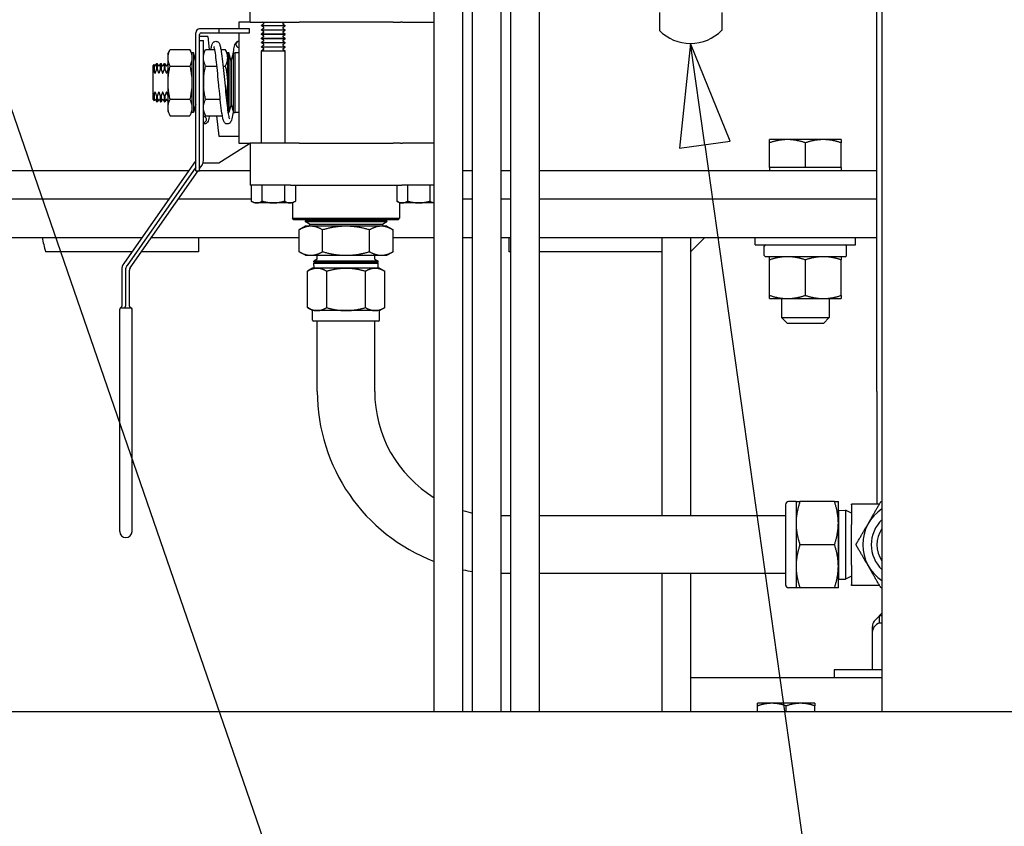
# Paper-space layout 'SHEET_3' of a CAD drawing. Header units: inches. Extents: x 3 to 360, y 8 to 227.
# Tile 28 of 117: x 46 to 59, y 153 to 164. Entities that reach past the tile are written whole.
import ezdxf

# ---------------------------------------------------------------- set-up
doc = ezdxf.new("R2010")
doc.units = ezdxf.units.IN
doc.header["$LTSCALE"] = 10.666667
doc.header["$MEASUREMENT"] = 0
doc.layers.get('0').update_dxf_attribs({"lineweight": 25})
doc.layers.add('DIMEN', color=7, linetype='Continuous', lineweight=25)
doc.styles.add('Current-ANSI', font='arial.ttf')

# ---------------------------------------------------------------- blocks, each defined once
blk = doc.blocks.new('Balloon143')
at = {"layer": 'DIMEN', "linetype": 'Continuous', "lineweight": 25}
for p, q in [((4.2871, 15.4132), (4.2463, 15.5313)), ((4.3166, 15.4234), (4.2463, 15.5313)), ((4.2463, 15.5313), (4.2575, 15.403)), ((4.2575, 15.403), (4.3166, 15.4234)), ((4.2871, 15.4132), (4.6959, 14.2291))]:
    blk.add_line(p, q, dxfattribs=at)
at = {"layer": 'DIMEN', "linetype": 'Continuous', "lineweight": 25, "flags": 128}
blk.add_lwpolyline([(4.3166, 15.4234), (4.2463, 15.5313), (4.2575, 15.403), (4.3166, 15.4234)], dxfattribs=at)
at = {"layer": 'DIMEN'}
blk.add_circle((4.757, 14.0521), 0.1875, dxfattribs=at)
blk.add_solid([(4.3166, 15.4234), (4.2463, 15.5313), (4.2575, 15.403), (4.3166, 15.4234)], dxfattribs=at)
at = {"layer": 'DIMEN', "insert": (4.757, 14.0532), "char_height": 0.125, "attachment_point": 5, "style": 'Current-ANSI'}
blk.add_mtext('8', dxfattribs=at)
blk = doc.blocks.new('Balloon145')
at = {"layer": 'DIMEN', "linetype": 'Continuous', "lineweight": 25}
for p, q in [((5.4511, 15.473), (5.3504, 15.547)), ((5.4696, 15.4982), (5.3504, 15.547)), ((5.3504, 15.547), (5.4326, 15.4478)), ((5.4326, 15.4478), (5.4696, 15.4982)), ((5.4511, 15.473), (5.6903, 15.2973))]:
    blk.add_line(p, q, dxfattribs=at)
at = {"layer": 'DIMEN', "linetype": 'Continuous', "lineweight": 25, "flags": 128}
blk.add_lwpolyline([(5.4696, 15.4982), (5.3504, 15.547), (5.4326, 15.4478), (5.4696, 15.4982)], dxfattribs=at)
at = {"layer": 'DIMEN'}
blk.add_circle((5.8409, 15.1867), 0.1875, dxfattribs=at)
blk.add_solid([(5.4696, 15.4982), (5.3504, 15.547), (5.4326, 15.4478), (5.4696, 15.4982)], dxfattribs=at)
at = {"layer": 'DIMEN', "insert": (5.8409, 15.1877), "char_height": 0.125, "attachment_point": 5, "style": 'Current-ANSI'}
blk.add_mtext('52', dxfattribs=at)
blk = doc.blocks.new('Balloon157')
at = {"layer": 'DIMEN', "linetype": 'Continuous', "lineweight": 25}
for p, q in [((5.1746, 15.3324), (5.1611, 15.2043)), ((5.192, 15.2087), (5.1746, 15.3324)), ((5.223, 15.213), (5.1746, 15.3324)), ((5.1611, 15.2043), (5.223, 15.213)), ((5.192, 15.2087), (5.3214, 14.291))]:
    blk.add_line(p, q, dxfattribs=at)
at = {"layer": 'DIMEN', "linetype": 'Continuous', "lineweight": 25, "flags": 128}
blk.add_lwpolyline([(5.223, 15.213), (5.1746, 15.3324), (5.1611, 15.2043), (5.223, 15.213)], dxfattribs=at)
at = {"layer": 'DIMEN'}
blk.add_circle((5.3475, 14.1058), 0.1875, dxfattribs=at)
blk.add_solid([(5.223, 15.213), (5.1746, 15.3324), (5.1611, 15.2043), (5.223, 15.213)], dxfattribs=at)
at = {"layer": 'DIMEN', "insert": (5.3475, 14.1069), "char_height": 0.125, "attachment_point": 5, "style": 'Current-ANSI'}
blk.add_mtext('35', dxfattribs=at)

psp = doc.layouts.new('SHEET_3')

# ---------------------------------------------------------------- linework, layer by layer
for p, q in [((51.848, 154.827), (51.848, 172.39)), ((52.223, 154.827), (52.223, 172.154)), ((52.348, 154.827), (52.348, 172.154)), ((52.723, 154.827), (52.723, 166.39)), ((52.848, 154.827), (52.848, 166.39)), ((53.223, 154.827), (53.223, 166.39)), ((57.695, 166.39), (57.695, 154.827)), ((57.631, 159.004), (57.631, 166.14)), ((49.445, 163.827), (49.445, 164.006)), ((54.789, 163.952), (54.789, 163.718)), ((55.602, 163.952), (55.602, 163.718)), ((49.032, 163.737), (48.782, 163.737)), ((49.432, 163.737), (49.032, 163.737)), ((49.032, 163.737), (49.032, 163.687)), ((49.295, 163.827), (49.295, 163.737)), ((49.445, 163.827), (49.295, 163.827)), ((49.432, 163.687), (49.432, 163.737)), ((49.445, 163.827), (49.969, 163.827)), ((49.619, 163.801), (49.589, 163.783)), ((49.589, 163.783), (49.902, 163.783)), ((49.589, 163.776), (49.589, 163.783)), ((49.902, 163.776), (49.589, 163.776)), ((49.619, 163.759), (49.589, 163.776)), ((49.619, 163.745), (49.589, 163.728)), ((49.619, 163.815), (49.599, 163.827)), ((49.872, 163.815), (49.892, 163.827)), ((49.872, 163.801), (49.902, 163.783)), ((49.872, 163.759), (49.902, 163.776)), ((49.872, 163.745), (49.902, 163.728)), ((49.902, 163.776), (49.902, 163.783)), ((49.969, 163.827), (50.081, 163.827)), ((51.31, 163.827), (50.081, 163.827)), ((51.31, 163.827), (51.405, 163.827)), ((51.433, 163.827), (51.405, 163.827)), ((51.433, 163.827), (51.848, 163.827)), ((51.433, 163.827), (51.848, 163.827)), ((48.732, 161.887), (48.732, 163.687)), ((48.782, 161.887), (48.782, 163.667)), ((48.802, 163.637), (48.782, 163.637)), ((48.802, 163.687), (49.032, 163.687)), ((48.888, 163.637), (48.802, 163.637)), ((48.888, 163.637), (48.907, 163.47)), ((49.032, 163.687), (49.432, 163.687)), ((49.295, 163.687), (49.295, 162.247)), ((49.589, 163.728), (49.902, 163.728)), ((49.589, 163.721), (49.589, 163.728)), ((49.902, 163.721), (49.589, 163.721)), ((49.619, 163.704), (49.589, 163.721)), ((49.619, 163.69), (49.589, 163.672)), ((49.589, 163.672), (49.902, 163.672)), ((49.589, 163.665), (49.589, 163.672)), ((49.902, 163.665), (49.589, 163.665)), ((49.619, 163.648), (49.589, 163.665)), ((49.619, 163.634), (49.589, 163.617)), ((49.589, 163.617), (49.902, 163.617)), ((49.589, 163.61), (49.589, 163.617)), ((49.902, 163.61), (49.589, 163.61)), ((49.619, 163.592), (49.589, 163.61)), ((49.872, 163.704), (49.902, 163.721)), ((49.872, 163.69), (49.902, 163.672)), ((49.872, 163.648), (49.902, 163.665)), ((49.872, 163.634), (49.902, 163.617)), ((49.872, 163.592), (49.902, 163.61)), ((49.902, 163.721), (49.902, 163.728)), ((49.902, 163.665), (49.902, 163.672)), ((49.902, 163.61), (49.902, 163.617)), ((48.782, 163.587), (48.802, 163.587)), ((48.802, 163.587), (48.812, 163.587)), ((48.812, 163.587), (48.832, 163.587)), ((48.832, 163.098), (48.832, 163.587)), ((49.619, 163.579), (49.589, 163.561)), ((49.589, 163.561), (49.902, 163.561)), ((49.589, 163.554), (49.589, 163.561)), ((49.902, 163.554), (49.589, 163.554)), ((49.619, 163.537), (49.589, 163.554)), ((49.619, 163.523), (49.589, 163.506)), ((49.589, 163.506), (49.902, 163.506)), ((49.589, 163.499), (49.589, 163.506)), ((49.902, 163.499), (49.589, 163.499)), ((49.619, 163.481), (49.589, 163.499)), ((49.872, 163.579), (49.902, 163.561)), ((49.872, 163.537), (49.902, 163.554)), ((49.872, 163.523), (49.902, 163.506)), ((49.872, 163.481), (49.902, 163.499)), ((49.902, 163.554), (49.902, 163.561)), ((49.902, 163.499), (49.902, 163.506)), ((48.369, 163.412), (48.397, 163.47)), ((48.369, 163.412), (48.369, 162.662)), ((48.397, 163.47), (48.655, 163.47)), ((48.682, 163.412), (48.655, 163.47)), ((48.682, 163.427), (48.682, 162.647)), ((48.702, 163.427), (48.682, 163.427)), ((48.702, 163.427), (48.702, 162.647)), ((48.732, 163.317), (48.702, 163.427)), ((48.832, 163.412), (48.86, 163.47)), ((48.86, 163.47), (48.98, 163.47)), ((49.061, 163.47), (49.118, 163.47)), ((49.145, 163.412), (49.118, 163.47)), ((49.145, 163.427), (49.145, 162.703)), ((49.165, 163.427), (49.145, 163.427)), ((49.165, 163.427), (49.165, 162.647)), ((49.195, 163.317), (49.165, 163.427)), ((49.195, 163.317), (49.225, 163.427)), ((49.225, 162.647), (49.225, 163.427)), ((49.225, 163.427), (49.245, 163.427)), ((49.245, 162.647), (49.245, 163.427)), ((49.245, 162.647), (49.245, 163.427)), ((49.295, 163.427), (49.245, 163.427)), ((49.619, 163.467), (49.589, 163.45)), ((49.589, 163.45), (49.902, 163.45)), ((49.589, 162.247), (49.589, 163.45)), ((49.872, 163.467), (49.902, 163.45)), ((49.902, 162.247), (49.902, 163.45)), ((48.175, 163.256), (48.187, 163.272)), ((48.175, 163.162), (48.175, 163.256)), ((48.187, 163.272), (48.187, 163.189)), ((48.194, 163.26), (48.187, 163.272)), ((48.207, 163.26), (48.222, 163.287)), ((48.222, 163.21), (48.222, 163.287)), ((48.222, 163.287), (48.229, 163.287)), ((48.229, 163.287), (48.229, 163.21)), ((48.244, 163.26), (48.229, 163.287)), ((48.257, 163.26), (48.272, 163.287)), ((48.272, 163.21), (48.272, 163.287)), ((48.272, 163.287), (48.279, 163.287)), ((48.279, 163.287), (48.279, 163.21)), ((48.294, 163.26), (48.279, 163.287)), ((48.307, 163.26), (48.322, 163.287)), ((48.322, 163.21), (48.322, 163.287)), ((48.322, 163.287), (48.329, 163.287)), ((48.329, 163.287), (48.329, 163.21)), ((48.344, 163.26), (48.329, 163.287)), ((48.357, 163.26), (48.369, 163.282)), ((48.397, 163.253), (48.655, 163.253)), ((48.86, 163.253), (49.009, 163.253)), ((49.089, 163.253), (49.118, 163.253)), ((49.195, 163.317), (49.195, 162.757)), ((49.195, 162.757), (49.195, 163.317)), ((48.175, 162.911), (48.175, 163.162)), ((48.222, 163.21), (48.229, 163.21)), ((48.272, 163.21), (48.279, 163.21)), ((48.322, 163.21), (48.329, 163.21)), ((48.832, 163.098), (48.832, 162.976)), ((48.832, 162.018), (48.832, 162.976)), ((48.175, 162.817), (48.175, 162.911)), ((48.187, 162.885), (48.187, 162.801)), ((48.229, 162.863), (48.222, 162.863)), ((48.222, 162.787), (48.222, 162.863)), ((48.229, 162.863), (48.229, 162.787)), ((48.279, 162.863), (48.272, 162.863)), ((48.272, 162.787), (48.272, 162.863)), ((48.279, 162.863), (48.279, 162.787)), ((48.329, 162.863), (48.322, 162.863)), ((48.322, 162.787), (48.322, 162.863)), ((48.329, 162.863), (48.329, 162.787)), ((48.175, 162.817), (48.187, 162.801)), ((48.194, 162.814), (48.187, 162.801)), ((48.207, 162.814), (48.222, 162.787)), ((48.222, 162.787), (48.229, 162.787)), ((48.244, 162.814), (48.229, 162.787)), ((48.257, 162.814), (48.272, 162.787)), ((48.272, 162.787), (48.279, 162.787)), ((48.294, 162.814), (48.279, 162.787)), ((48.307, 162.814), (48.322, 162.787)), ((48.322, 162.787), (48.329, 162.787)), ((48.344, 162.814), (48.329, 162.787)), ((48.357, 162.814), (48.369, 162.792)), ((48.397, 162.82), (48.655, 162.82)), ((48.732, 162.757), (48.702, 162.647)), ((48.86, 162.82), (49.052, 162.82)), ((49.195, 162.757), (49.165, 162.647)), ((49.195, 162.757), (49.225, 162.647)), ((48.369, 162.662), (48.397, 162.604)), ((48.397, 162.604), (48.655, 162.604)), ((48.682, 162.662), (48.655, 162.604)), ((48.702, 162.647), (48.682, 162.647)), ((48.832, 162.662), (48.86, 162.604)), ((48.86, 162.604), (49.08, 162.604)), ((49.003, 162.604), (49.032, 162.337)), ((49.165, 162.647), (49.154, 162.647)), ((49.225, 162.647), (49.245, 162.647)), ((49.295, 162.647), (49.245, 162.647)), ((49.032, 162.337), (49.295, 162.337)), ((49.432, 162.237), (49.032, 161.987)), ((49.295, 162.247), (49.445, 162.247)), ((49.432, 162.247), (49.432, 162.237)), ((49.969, 162.247), (49.445, 162.247)), ((49.445, 162.247), (49.445, 161.697)), ((50.081, 162.247), (49.969, 162.247)), ((50.081, 162.247), (51.31, 162.247)), ((51.405, 162.247), (51.31, 162.247)), ((51.405, 162.247), (51.433, 162.247)), ((51.848, 162.247), (51.433, 162.247)), ((51.848, 162.247), (51.433, 162.247)), ((56.461, 162.293), (56.226, 162.293)), ((56.226, 161.93), (56.226, 162.251)), ((56.93, 162.293), (56.461, 162.293)), ((56.695, 161.93), (56.695, 162.251)), ((57.164, 162.293), (56.93, 162.293)), ((57.164, 161.93), (57.164, 162.251)), ((48.732, 162.018), (47.793, 160.676)), ((48.732, 161.931), (47.834, 160.647)), ((48.782, 161.915), (48.814, 161.961)), ((49.032, 161.987), (48.827, 161.987)), ((56.461, 161.93), (56.226, 161.93)), ((56.226, 161.93), (56.226, 161.89)), ((56.695, 161.93), (56.461, 161.93)), ((56.93, 161.93), (56.695, 161.93)), ((57.164, 161.93), (56.93, 161.93)), ((57.164, 161.93), (57.164, 161.89)), ((42.445, 161.89), (48.642, 161.89)), ((47.875, 160.619), (48.762, 161.887)), ((48.732, 161.887), (48.782, 161.887)), ((48.782, 161.89), (49.445, 161.89)), ((52.223, 161.89), (52.348, 161.89)), ((52.723, 161.89), (52.848, 161.89)), ((53.223, 161.89), (57.631, 161.89)), ((49.969, 161.697), (49.445, 161.697)), ((49.457, 161.697), (49.457, 161.489)), ((49.601, 161.489), (49.601, 161.697)), ((49.89, 161.697), (49.89, 161.489)), ((49.969, 161.697), (50.081, 161.697)), ((50.034, 161.697), (50.034, 161.489)), ((50.081, 161.697), (51.31, 161.697)), ((51.31, 161.697), (51.422, 161.697)), ((51.357, 161.697), (51.357, 161.489)), ((51.848, 161.697), (51.422, 161.697)), ((51.501, 161.489), (51.501, 161.697)), ((51.79, 161.697), (51.79, 161.489)), ((48.38, 161.515), (42.445, 161.515)), ((48.38, 161.515), (43.195, 161.515)), ((49.457, 161.515), (48.502, 161.515)), ((49.457, 161.515), (48.502, 161.515)), ((49.495, 161.467), (49.457, 161.489)), ((49.745, 161.467), (49.495, 161.467)), ((49.995, 161.467), (49.745, 161.467)), ((49.995, 161.467), (50.034, 161.489)), ((49.995, 161.467), (49.995, 161.267)), ((51.395, 161.467), (51.357, 161.489)), ((51.645, 161.467), (51.395, 161.467)), ((51.395, 161.467), (51.395, 161.267)), ((51.848, 161.467), (51.645, 161.467)), ((52.348, 161.515), (52.223, 161.515)), ((52.348, 161.515), (52.223, 161.515)), ((52.848, 161.515), (52.723, 161.515)), ((52.848, 161.515), (52.723, 161.515)), ((57.631, 161.515), (53.223, 161.515)), ((57.631, 161.515), (53.223, 161.515)), ((49.995, 161.267), (51.395, 161.267)), ((50.015, 161.247), (49.995, 161.267)), ((51.375, 161.247), (50.015, 161.247)), ((50.164, 161.162), (50.082, 161.114)), ((50.191, 161.23), (50.162, 161.247)), ((50.162, 161.23), (51.229, 161.23)), ((50.162, 161.23), (50.162, 161.223)), ((50.162, 161.223), (51.229, 161.223)), ((50.218, 161.19), (50.162, 161.223)), ((50.235, 161.162), (50.164, 161.162)), ((50.218, 161.19), (51.173, 161.19)), ((50.218, 161.19), (50.218, 161.162)), ((50.695, 161.162), (50.235, 161.162)), ((51.156, 161.162), (50.695, 161.162)), ((51.227, 161.162), (51.156, 161.162)), ((51.173, 161.19), (51.229, 161.223)), ((51.173, 161.19), (51.173, 161.162)), ((51.2, 161.23), (51.229, 161.247)), ((51.227, 161.162), (51.309, 161.114)), ((51.229, 161.23), (51.229, 161.223)), ((51.375, 161.247), (51.395, 161.267)), ((50.082, 160.829), (50.082, 161.114)), ((50.389, 160.829), (50.389, 161.114)), ((51.002, 160.829), (51.002, 161.114)), ((51.309, 160.829), (51.309, 161.114)), ((43.195, 161.015), (48.03, 161.015)), ((48.152, 161.015), (50.082, 161.015)), ((51.309, 161.015), (51.848, 161.015)), ((52.223, 161.015), (52.348, 161.015)), ((52.723, 161.015), (52.848, 161.015)), ((52.82, 161.015), (52.82, 160.827)), ((53.223, 161.015), (57.631, 161.015)), ((54.82, 161.015), (54.82, 160.827)), ((55.195, 161.015), (55.195, 157.379)), ((55.383, 161.015), (55.195, 160.827)), ((56.039, 160.92), (56.039, 161.015)), ((56.039, 160.92), (57.351, 160.92)), ((56.159, 160.781), (56.159, 160.903)), ((57.231, 160.781), (57.231, 160.903)), ((57.351, 160.92), (57.351, 161.015)), ((50.164, 160.782), (50.082, 160.829)), ((50.164, 160.782), (50.235, 160.782)), ((50.235, 160.782), (50.695, 160.782)), ((50.32, 160.733), (50.32, 160.782)), ((50.695, 160.782), (51.156, 160.782)), ((51.07, 160.733), (51.07, 160.782)), ((51.156, 160.782), (51.227, 160.782)), ((51.227, 160.782), (51.309, 160.829)), ((52.848, 160.827), (52.82, 160.827)), ((54.82, 160.827), (53.223, 160.827)), ((54.82, 160.827), (54.82, 157.379)), ((54.82, 160.827), (54.82, 157.379)), ((50.32, 160.733), (50.275, 160.706)), ((51.116, 160.706), (50.275, 160.706)), ((50.275, 160.694), (50.275, 160.706)), ((51.116, 160.694), (50.275, 160.694)), ((50.305, 160.694), (50.276, 160.678)), ((50.276, 160.678), (51.115, 160.678)), ((50.278, 160.612), (50.276, 160.678)), ((51.07, 160.733), (51.116, 160.706)), ((51.086, 160.694), (51.115, 160.678)), ((51.113, 160.612), (51.115, 160.678)), ((51.116, 160.694), (51.116, 160.706)), ((57.215, 160.764), (56.176, 160.764)), ((56.227, 160.259), (56.227, 160.722)), ((56.695, 160.259), (56.695, 160.722)), ((57.164, 160.259), (57.164, 160.722)), ((47.765, 160.59), (47.765, 160.117)), ((47.815, 160.59), (47.815, 160.117)), ((47.865, 160.117), (47.865, 160.59)), ((50.258, 160.612), (50.19, 160.573)), ((50.19, 160.099), (50.19, 160.573)), ((50.317, 160.612), (50.258, 160.612)), ((50.695, 160.612), (50.317, 160.612)), ((50.443, 160.099), (50.443, 160.573)), ((51.074, 160.612), (50.695, 160.612)), ((50.948, 160.099), (50.948, 160.573)), ((51.133, 160.612), (51.074, 160.612)), ((51.133, 160.612), (51.201, 160.573)), ((51.201, 160.099), (51.201, 160.573)), ((56.227, 160.217), (56.461, 160.217)), ((56.383, 160.217), (56.383, 159.968)), ((56.461, 160.217), (56.93, 160.217)), ((56.93, 160.217), (57.164, 160.217)), ((57.008, 160.217), (57.008, 159.968)), ((47.74, 157.177), (47.74, 160.077)), ((47.76, 160.097), (47.88, 160.097)), ((47.9, 157.177), (47.9, 160.077)), ((50.258, 160.06), (50.19, 160.099)), ((50.317, 160.06), (50.258, 160.06)), ((50.258, 159.936), (50.258, 160.06)), ((50.695, 160.06), (50.317, 160.06)), ((51.074, 160.06), (50.695, 160.06)), ((51.133, 160.06), (51.074, 160.06)), ((51.133, 160.06), (51.201, 160.099)), ((51.133, 159.936), (51.133, 160.06)), ((51.119, 159.922), (50.272, 159.922)), ((50.32, 159.004), (50.32, 159.922)), ((51.07, 159.004), (51.07, 159.922)), ((56.383, 159.968), (57.008, 159.968)), ((56.461, 159.89), (56.383, 159.968)), ((56.93, 159.89), (56.461, 159.89)), ((56.93, 159.89), (57.008, 159.968)), ((57.631, 159.004), (57.631, 157.535)), ((56.574, 157.566), (56.476, 157.566)), ((56.574, 157.566), (56.574, 157.285)), ((57.076, 157.566), (56.624, 157.566)), ((57.126, 157.285), (57.126, 157.566)), ((56.436, 157.526), (56.436, 156.481)), ((57.126, 157.439), (57.133, 157.452)), ((57.133, 157.452), (57.221, 157.455)), ((57.133, 156.555), (57.133, 157.452)), ((57.221, 157.455), (57.221, 156.553)), ((57.296, 157.415), (57.221, 157.455)), ((57.663, 157.535), (57.296, 157.535)), ((57.296, 157.525), (57.296, 157.535)), ((57.296, 157.525), (57.296, 157.269)), ((52.848, 157.379), (52.723, 157.379)), ((56.436, 157.379), (53.223, 157.379)), ((56.574, 157.285), (56.574, 156.722)), ((57.126, 156.722), (57.126, 157.285)), ((57.296, 156.738), (57.296, 157.269)), ((57.076, 157.004), (56.624, 157.004)), ((56.574, 156.722), (56.574, 156.441)), ((57.126, 156.441), (57.126, 156.722)), ((57.296, 156.738), (57.296, 156.482)), ((52.848, 156.629), (52.723, 156.629)), ((56.436, 156.629), (53.223, 156.629)), ((54.82, 156.629), (54.82, 154.827)), ((54.82, 156.629), (54.82, 154.827)), ((55.195, 156.629), (55.195, 155.265)), ((57.126, 156.568), (57.133, 156.555)), ((57.133, 156.555), (57.221, 156.553)), ((57.296, 156.593), (57.221, 156.553)), ((56.574, 156.441), (56.476, 156.441)), ((57.076, 156.441), (56.624, 156.441)), ((57.296, 156.472), (57.296, 156.482)), ((57.663, 156.472), (57.296, 156.472)), ((57.607, 156.02), (57.664, 156.077)), ((57.664, 156.078), (57.695, 156.078)), ((57.664, 155.983), (57.664, 156.078)), ((57.665, 156.078), (57.695, 156.108)), ((57.664, 155.983), (57.695, 155.983)), ((57.57, 155.858), (57.57, 155.369)), ((55.195, 155.265), (55.195, 154.827)), ((57.695, 155.265), (55.195, 155.265)), ((57.695, 155.369), (57.07, 155.369)), ((57.07, 155.369), (57.07, 155.265)), ((56.258, 154.933), (56.07, 154.933)), ((56.07, 154.827), (56.07, 154.899)), ((56.633, 154.933), (56.258, 154.933)), ((56.445, 154.827), (56.445, 154.899)), ((56.82, 154.933), (56.633, 154.933)), ((56.82, 154.827), (56.82, 154.899)), ((23.884, 154.827), (116.507, 154.827))]:
    psp.add_line(p, q)
for centre, radius, start, end in [((48.782, 163.687), 0.05, 90, 180), ((49.615, 163.808), 0.00802, 300, 60), ((49.615, 163.752), 0.00802, 300, 60), ((49.876, 163.808), 0.00802, 120, 240), ((49.876, 163.752), 0.00802, 120, 240), ((48.802, 163.667), 0.02, 90, 180), ((49.615, 163.697), 0.00802, 300, 60), ((49.615, 163.641), 0.00802, 300, 60), ((49.876, 163.697), 0.00802, 120, 240), ((49.876, 163.641), 0.00802, 120, 240), ((55.195, 164.113), 0.566, 224.1822, 315.8178), ((49.295, 163.537), 0.04, 90, 180), ((49.295, 163.537), 0.04, 180, 270), ((49.615, 163.586), 0.00802, 300, 60), ((49.615, 163.53), 0.00802, 300, 60), ((49.615, 163.474), 0.00802, 300, 60), ((49.876, 163.586), 0.00802, 120, 240), ((49.876, 163.53), 0.00802, 120, 240), ((49.876, 163.474), 0.00802, 120, 240), ((48.2, 163.263), 0.00722, 210, 330), ((48.25, 163.263), 0.00722, 210, 330), ((48.3, 163.263), 0.00722, 210, 330), ((48.35, 163.263), 0.00722, 210, 330), ((48.2, 162.81), 0.00722, 30, 150), ((48.25, 162.81), 0.00722, 30, 150), ((48.3, 162.81), 0.00722, 30, 150), ((48.35, 162.81), 0.00722, 30, 150), ((48.732, 162.018), 0.1, 325, 0), ((56.176, 160.903), 0.0169, 90, 180), ((57.215, 160.903), 0.0169, 0, 90), ((56.176, 160.781), 0.0169, 180, 270), ((57.215, 160.781), 0.0169, 270, 0), ((47.915, 160.59), 0.15, 145, 180), ((47.915, 160.59), 0.1, 145, 180), ((47.915, 160.59), 0.05, 145, 180), ((47.76, 160.08), 0.02, 112.0243, 180), ((47.76, 160.077), 0.02, 90, 180), ((47.745, 160.117), 0.02, 292.0243, 0), ((47.795, 160.117), 0.02, 270, 0), ((47.885, 160.117), 0.02, 180, 262.8192), ((47.88, 160.077), 0.02, 0, 90), ((47.88, 160.077), 0.02, 0, 82.8192), ((50.272, 159.936), 0.0143, 180, 270), ((51.119, 159.936), 0.0143, 270, 0), ((52.695, 159.004), 2.375, 180, 249.0947), ((52.695, 159.004), 1.625, 180, 238.5662), ((56.476, 157.526), 0.04, 90, 180), ((52.695, 159.004), 1.625, 253.0975, 257.6535), ((58.006, 157.004), 0.562, 123.4952, 236.5048), ((58.006, 157.004), 0.45, 133.6169, 226.3831), ((47.82, 157.177), 0.08, 180, 0), ((58.006, 157.004), 0.375, 145.8734, 214.1266), ((52.695, 159.004), 2.375, 258.5256, 261.5874), ((56.476, 156.481), 0.04, 180, 270), ((57.695, 155.932), 0.125, 135, 169.2088), ((57.695, 155.858), 0.125, 90, 180)]:
    psp.add_arc(centre, radius, start, end)
psp.add_ellipse((48.832, 162.555), major_axis=(0.04, 0), ratio=0.963163, start_param=4.712389, end_param=7.853982)
for points, knots in [([(48.93, 163.47), (48.934, 163.491), (48.938, 163.508), (48.946, 163.534), (48.949, 163.544), (48.959, 163.558), (48.962, 163.563), (48.972, 163.57), (48.977, 163.573), (48.989, 163.577), (48.997, 163.577), (49.011, 163.574), (49.016, 163.572), (49.026, 163.565), (49.029, 163.562), (49.036, 163.553), (49.039, 163.548), (49.047, 163.531), (49.051, 163.518), (49.058, 163.485), (49.062, 163.466), (49.071, 163.406), (49.077, 163.36), (49.088, 163.262), (49.094, 163.21), (49.104, 163.104), (49.109, 163.049), (49.12, 162.942), (49.125, 162.888), (49.135, 162.791), (49.14, 162.745), (49.15, 162.668), (49.155, 162.634), (49.162, 162.598), (49.164, 162.588), (49.168, 162.573), (49.17, 162.568), (49.172, 162.564), (49.172, 162.564), (49.172, 162.564)], [2.596304, 2.596304, 2.596304, 2.596304, 2.894411, 2.894411, 3.133333, 3.133333, 3.229516, 3.229516, 3.29826, 3.29826, 3.382722, 3.382722, 3.454894, 3.454894, 3.533483, 3.533483, 3.64817, 3.64817, 3.936694, 3.936694, 4.220198, 4.220198, 4.685278, 4.685278, 5.106471, 5.106471, 5.519016, 5.519016, 5.928727, 5.928727, 6.3349, 6.3349, 6.734683, 6.734683, 6.924741, 6.924741, 7.098134, 7.098134, 7.164986, 7.164986, 7.164986, 7.164986]), ([(49.221, 162.664), (49.22, 162.661), (49.22, 162.658), (49.214, 162.619), (49.209, 162.589), (49.2, 162.553), (49.197, 162.543), (49.19, 162.527), (49.187, 162.52), (49.178, 162.51), (49.174, 162.507), (49.166, 162.502), (49.162, 162.5), (49.151, 162.496), (49.143, 162.496), (49.129, 162.499), (49.124, 162.502), (49.115, 162.508), (49.111, 162.512), (49.104, 162.521), (49.101, 162.526), (49.093, 162.545), (49.089, 162.56), (49.081, 162.596), (49.078, 162.616), (49.068, 162.678), (49.062, 162.724), (49.052, 162.822), (49.046, 162.874), (49.037, 162.964), (49.034, 163), (49.025, 163.09), (49.02, 163.145), (49.01, 163.246), (49.005, 163.294), (48.995, 163.378), (48.99, 163.414), (48.98, 163.471), (48.975, 163.493), (48.97, 163.507), (48.969, 163.51), (48.969, 163.51)], [1.991211, 1.991211, 1.991211, 1.991211, 2.025578, 2.025578, 2.44551, 2.44551, 2.670581, 2.670581, 2.823224, 2.823224, 2.895848, 2.895848, 2.950733, 2.950733, 3.033936, 3.033936, 3.107069, 3.107069, 3.188342, 3.188342, 3.308874, 3.308874, 3.622949, 3.622949, 3.907914, 3.907914, 4.361939, 4.361939, 4.782929, 4.782929, 5.061405, 5.061405, 5.473168, 5.473168, 5.87964, 5.87964, 6.282777, 6.282777, 6.674808, 6.674808, 6.813868, 6.813868, 6.813868, 6.813868]), ([(49.22, 163.407), (49.222, 163.424), (49.225, 163.439), (49.233, 163.486), (49.238, 163.511), (49.247, 163.539), (49.251, 163.547), (49.259, 163.559), (49.263, 163.564), (49.273, 163.571), (49.277, 163.573), (49.285, 163.576), (49.29, 163.577), (49.295, 163.577)], [10.442474, 10.442474, 10.442474, 10.442474, 10.62786, 10.62786, 11.05223, 11.05223, 11.244438, 11.244438, 11.344809, 11.344809, 11.398705, 11.398705, 11.454923, 11.454923, 11.454923, 11.454923]), ([(48.194, 163.168), (48.195, 163.167), (48.195, 163.166), (48.197, 163.164), (48.197, 163.163), (48.199, 163.162), (48.2, 163.162), (48.201, 163.162), (48.202, 163.162), (48.204, 163.163), (48.204, 163.164), (48.206, 163.166), (48.206, 163.167), (48.207, 163.168)], [0.01991962, 0.01991962, 0.01991962, 0.01991962, 0.02347909, 0.02347909, 0.0265162, 0.0265162, 0.02874734, 0.02874734, 0.03097849, 0.03097849, 0.0340156, 0.0340156, 0.03757507, 0.03757507, 0.03757507, 0.03757507]), ([(48.244, 163.168), (48.245, 163.167), (48.245, 163.166), (48.247, 163.164), (48.247, 163.163), (48.249, 163.162), (48.25, 163.162), (48.251, 163.162), (48.252, 163.162), (48.254, 163.163), (48.254, 163.164), (48.256, 163.166), (48.256, 163.167), (48.257, 163.168)], [0.01991962, 0.01991962, 0.01991962, 0.01991962, 0.02347909, 0.02347909, 0.0265162, 0.0265162, 0.02874734, 0.02874734, 0.03097849, 0.03097849, 0.0340156, 0.0340156, 0.03757507, 0.03757507, 0.03757507, 0.03757507]), ([(48.294, 163.168), (48.295, 163.167), (48.295, 163.166), (48.297, 163.164), (48.297, 163.163), (48.299, 163.162), (48.3, 163.162), (48.301, 163.162), (48.302, 163.162), (48.304, 163.163), (48.304, 163.164), (48.306, 163.166), (48.306, 163.167), (48.307, 163.168)], [0.01991962, 0.01991962, 0.01991962, 0.01991962, 0.02347909, 0.02347909, 0.0265162, 0.0265162, 0.02874734, 0.02874734, 0.03097849, 0.03097849, 0.0340156, 0.0340156, 0.03757507, 0.03757507, 0.03757507, 0.03757507]), ([(48.344, 163.168), (48.345, 163.167), (48.345, 163.166), (48.347, 163.164), (48.347, 163.163), (48.349, 163.162), (48.35, 163.162), (48.351, 163.162), (48.352, 163.162), (48.354, 163.163), (48.354, 163.164), (48.356, 163.166), (48.356, 163.167), (48.357, 163.168)], [0.01991962, 0.01991962, 0.01991962, 0.01991962, 0.02347909, 0.02347909, 0.0265162, 0.0265162, 0.02874734, 0.02874734, 0.03097849, 0.03097849, 0.0340156, 0.0340156, 0.03757507, 0.03757507, 0.03757507, 0.03757507]), ([(48.207, 162.905), (48.206, 162.906), (48.206, 162.908), (48.204, 162.909), (48.204, 162.91), (48.202, 162.911), (48.201, 162.911), (48.2, 162.911), (48.199, 162.911), (48.197, 162.91), (48.197, 162.909), (48.195, 162.908), (48.195, 162.906), (48.194, 162.905)], [0.01991962, 0.01991962, 0.01991962, 0.01991962, 0.02347909, 0.02347909, 0.0265162, 0.0265162, 0.02874734, 0.02874734, 0.03097849, 0.03097849, 0.0340156, 0.0340156, 0.03757507, 0.03757507, 0.03757507, 0.03757507]), ([(48.257, 162.905), (48.256, 162.906), (48.256, 162.908), (48.254, 162.909), (48.254, 162.91), (48.252, 162.911), (48.251, 162.911), (48.25, 162.911), (48.249, 162.911), (48.247, 162.91), (48.247, 162.909), (48.245, 162.908), (48.245, 162.906), (48.244, 162.905)], [0.01991962, 0.01991962, 0.01991962, 0.01991962, 0.02347909, 0.02347909, 0.0265162, 0.0265162, 0.02874734, 0.02874734, 0.03097849, 0.03097849, 0.0340156, 0.0340156, 0.03757507, 0.03757507, 0.03757507, 0.03757507]), ([(48.307, 162.905), (48.306, 162.906), (48.306, 162.908), (48.304, 162.909), (48.304, 162.91), (48.302, 162.911), (48.301, 162.911), (48.3, 162.911), (48.299, 162.911), (48.297, 162.91), (48.297, 162.909), (48.295, 162.908), (48.295, 162.906), (48.294, 162.905)], [0.01991962, 0.01991962, 0.01991962, 0.01991962, 0.02347909, 0.02347909, 0.0265162, 0.0265162, 0.02874734, 0.02874734, 0.03097849, 0.03097849, 0.0340156, 0.0340156, 0.03757507, 0.03757507, 0.03757507, 0.03757507]), ([(48.357, 162.905), (48.356, 162.906), (48.356, 162.908), (48.354, 162.909), (48.354, 162.91), (48.352, 162.911), (48.351, 162.911), (48.35, 162.911), (48.349, 162.911), (48.347, 162.91), (48.347, 162.909), (48.345, 162.908), (48.345, 162.906), (48.344, 162.905)], [0.01991962, 0.01991962, 0.01991962, 0.01991962, 0.02347909, 0.02347909, 0.0265162, 0.0265162, 0.02874734, 0.02874734, 0.03097849, 0.03097849, 0.0340156, 0.0340156, 0.03757507, 0.03757507, 0.03757507, 0.03757507]), ([(48.911, 162.604), (48.907, 162.582), (48.903, 162.564), (48.895, 162.538), (48.892, 162.529), (48.881, 162.513), (48.876, 162.507), (48.864, 162.5), (48.859, 162.498), (48.847, 162.496), (48.839, 162.497), (48.832, 162.499)], [10.3497526, 10.3497526, 10.3497526, 10.3497526, 10.6562812, 10.6562812, 10.8879764, 10.8879764, 11.0106954, 11.0106954, 11.0708077, 11.0708077, 11.1517068, 11.1517068, 11.1517068, 11.1517068]), ([(46.945, 160.827), (46.934, 160.827), (46.92, 160.827), (46.91, 160.827), (46.898, 160.827), (46.886, 160.827), (46.874, 160.827), (46.862, 160.827), (46.851, 160.827), (46.839, 160.827), (46.827, 160.827), (46.815, 160.827), (46.804, 160.827), (46.792, 160.827), (46.78, 160.827), (46.769, 160.827)], [0.90282827, 0.90282827, 0.90282827, 0.90282827, 0.92056757, 0.92056757, 0.92056757, 0.94042567, 0.94042567, 0.94042567, 0.96028378, 0.96028378, 0.96028378, 0.98014189, 0.98014189, 0.98014189, 1, 1, 1, 1]), ([(47.899, 160.827), (47.884, 160.827), (47.87, 160.827), (47.856, 160.827), (47.554, 160.827), (47.252, 160.827), (46.95, 160.827), (46.949, 160.827), (46.947, 160.827), (46.945, 160.827)], [0.4293603, 0.4293603, 0.4293603, 0.4293603, 0.4503574, 0.4503574, 0.4503574, 0.9005174, 0.9005174, 0.9005174, 0.9028283, 0.9028283, 0.9028283, 0.9028283]), ([(47.74, 160.08), (47.74, 160.08), (47.74, 160.079), (47.74, 160.078), (47.74, 160.077), (47.74, 160.077), (47.74, 160.077)], [0.09217661, 0.09217661, 0.09217661, 0.09217661, 0.1084094, 0.1084094, 0.1084094, 0.12354926, 0.12354926, 0.12354926, 0.12354926]), ([(47.9, 160.077), (47.9, 160.077), (47.9, 160.077), (47.9, 160.077), (47.9, 160.077), (47.9, 160.077), (47.9, 160.077), (47.9, 160.077), (47.9, 160.077), (47.9, 160.077), (47.9, 160.077), (47.9, 160.077), (47.9, 160.077), (47.9, 160.077), (47.9, 160.077), (47.9, 160.077)], [0, 0, 0, 0, 0.00216916, 0.00216916, 0.00216916, 0.0088122, 0.0088122, 0.0088122, 0.01355723, 0.01355723, 0.01355723, 0.01694654, 0.01694654, 0.01694654, 0.01936747, 0.01936747, 0.01936747, 0.01936747]), ([(57.573, 155.955), (57.572, 155.95), (57.571, 155.944), (57.571, 155.937), (57.57, 155.934), (57.57, 155.932)], [0.16948892, 0.16948892, 0.16948892, 0.16948892, 0.19369012, 0.19369012, 0.20628075, 0.20628075, 0.20628075, 0.20628075])]:
    psp.add_open_spline(points, degree=3, knots=knots)
for points, weights in [([(48.397, 163.253), (48.346, 163.361), (48.397, 163.47)], [1, 1.15470053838, 1]), ([(48.655, 163.47), (48.706, 163.361), (48.655, 163.253)], [1, 1.15470053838, 1]), ([(48.86, 163.253), (48.809, 163.361), (48.86, 163.47)], [1, 1.15470053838, 1]), ([(49.118, 163.47), (49.169, 163.361), (49.118, 163.253)], [1, 1.15470053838, 1]), ([(48.397, 162.82), (48.346, 163.037), (48.397, 163.253)], [1, 1.15470053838, 1]), ([(48.655, 163.253), (48.706, 163.037), (48.655, 162.82)], [1, 1.15470053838, 1]), ([(48.86, 162.82), (48.809, 163.037), (48.86, 163.253)], [1, 1.15470053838, 1]), ([(49.118, 163.253), (49.165, 163.053), (49.128, 162.862)], [1, 1.14110143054, 1.02480732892]), ([(48.175, 163.162), (48.181, 163.175), (48.187, 163.189)], [1, 1.00173233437, 1]), ([(48.187, 163.189), (48.191, 163.178), (48.194, 163.168)], [1, 1.00100414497, 1]), ([(48.207, 163.168), (48.213, 163.188), (48.222, 163.21)], [1, 1.00395941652, 1]), ([(48.229, 163.21), (48.238, 163.188), (48.244, 163.168)], [1, 1.00395941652, 1]), ([(48.257, 163.168), (48.263, 163.188), (48.272, 163.21)], [1, 1.00395941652, 1]), ([(48.279, 163.21), (48.288, 163.188), (48.294, 163.168)], [1, 1.00395941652, 1]), ([(48.307, 163.168), (48.313, 163.188), (48.322, 163.21)], [1, 1.00395941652, 1]), ([(48.329, 163.21), (48.338, 163.188), (48.344, 163.168)], [1, 1.00395941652, 1]), ([(48.357, 163.168), (48.362, 163.185), (48.369, 163.203)], [1, 1.00330746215, 1.00108920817]), ([(48.187, 162.885), (48.181, 162.898), (48.175, 162.911)], [1, 1.00173233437, 1]), ([(48.194, 162.905), (48.191, 162.895), (48.187, 162.885)], [1, 1.00100414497, 1]), ([(48.222, 162.863), (48.213, 162.885), (48.207, 162.905)], [1, 1.00395941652, 1]), ([(48.244, 162.905), (48.238, 162.885), (48.229, 162.863)], [1, 1.00395941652, 1]), ([(48.272, 162.863), (48.263, 162.885), (48.257, 162.905)], [1, 1.00395941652, 1]), ([(48.294, 162.905), (48.288, 162.885), (48.279, 162.863)], [1, 1.00395941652, 1]), ([(48.322, 162.863), (48.313, 162.885), (48.307, 162.905)], [1, 1.00395941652, 1]), ([(48.344, 162.905), (48.338, 162.885), (48.329, 162.863)], [1, 1.00395941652, 1]), ([(48.369, 162.87), (48.362, 162.889), (48.357, 162.905)], [1.00108920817, 1.00330746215, 1]), ([(48.397, 162.604), (48.346, 162.712), (48.397, 162.82)], [1, 1.15470053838, 1]), ([(48.655, 162.82), (48.706, 162.712), (48.655, 162.604)], [1, 1.15470053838, 1]), ([(48.86, 162.604), (48.809, 162.712), (48.86, 162.82)], [1, 1.15470053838, 1]), ([(49.138, 162.769), (49.146, 162.736), (49.145, 162.705)], [1.05363547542, 1.08042610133, 1.07695133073]), ([(56.226, 162.251), (56.226, 162.293), (56.226, 162.293)], [1, 1.0379548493, 1]), ([(56.461, 162.293), (56.352, 162.293), (56.226, 162.251)], [1, 1.0379548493, 1]), ([(56.695, 162.251), (56.57, 162.293), (56.461, 162.293)], [1, 1.0379548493, 1]), ([(56.93, 162.293), (56.821, 162.293), (56.695, 162.251)], [1, 1.0379548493, 1]), ([(57.164, 162.251), (57.039, 162.293), (56.93, 162.293)], [1, 1.0379548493, 1]), ([(57.164, 162.293), (57.164, 162.293), (57.164, 162.251)], [1, 1.0379548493, 1]), ([(49.457, 161.489), (49.529, 161.447), (49.601, 161.489)], [1, 1.15455095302, 1]), ([(49.601, 161.489), (49.678, 161.467), (49.745, 161.467)], [1, 1.03802697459, 1]), ([(49.745, 161.467), (49.813, 161.467), (49.89, 161.489)], [1, 1.03802697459, 1]), ([(49.89, 161.489), (49.962, 161.447), (50.034, 161.489)], [1, 1.15455095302, 1]), ([(51.357, 161.489), (51.429, 161.447), (51.501, 161.489)], [1, 1.15455095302, 1]), ([(51.501, 161.489), (51.578, 161.467), (51.645, 161.467)], [1, 1.03802697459, 1]), ([(51.645, 161.467), (51.713, 161.467), (51.79, 161.489)], [1, 1.03802697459, 1]), ([(51.79, 161.489), (51.821, 161.471), (51.848, 161.468)], [1, 1.06108101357, 1.07388163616]), ([(50.235, 161.162), (50.164, 161.162), (50.082, 161.114)], [1, 1.0379548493, 1]), ([(50.389, 161.114), (50.307, 161.162), (50.235, 161.162)], [1, 1.0379548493, 1]), ([(50.695, 161.162), (50.553, 161.162), (50.389, 161.114)], [1, 1.0379548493, 1]), ([(51.002, 161.114), (50.838, 161.162), (50.695, 161.162)], [1, 1.0379548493, 1]), ([(51.156, 161.162), (51.084, 161.162), (51.002, 161.114)], [1, 1.0379548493, 1]), ([(51.309, 161.114), (51.227, 161.162), (51.156, 161.162)], [1, 1.0379548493, 1]), ([(50.082, 160.829), (50.164, 160.782), (50.235, 160.782)], [1, 1.0379548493, 1]), ([(50.235, 160.782), (50.307, 160.782), (50.389, 160.829)], [1, 1.0379548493, 1]), ([(50.389, 160.829), (50.553, 160.782), (50.695, 160.782)], [1, 1.0379548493, 1]), ([(50.695, 160.782), (50.838, 160.782), (51.002, 160.829)], [1, 1.0379548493, 1]), ([(51.002, 160.829), (51.084, 160.782), (51.156, 160.782)], [1, 1.0379548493, 1]), ([(51.156, 160.782), (51.227, 160.782), (51.309, 160.829)], [1, 1.0379548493, 1]), ([(56.227, 160.722), (56.227, 160.764), (56.227, 160.764)], [1.10906450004, 1.0930923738, 1]), ([(56.461, 160.764), (56.352, 160.764), (56.227, 160.722)], [1, 1.0930923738, 1.10906450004]), ([(56.695, 160.722), (56.57, 160.764), (56.461, 160.764)], [1.10906450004, 1.0930923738, 1]), ([(56.93, 160.764), (56.821, 160.764), (56.695, 160.722)], [1, 1.0930923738, 1.10906450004]), ([(57.164, 160.722), (57.039, 160.764), (56.93, 160.764)], [1.10906450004, 1.0930923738, 1]), ([(57.164, 160.764), (57.164, 160.764), (57.164, 160.722)], [1, 1.0930923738, 1.10906450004]), ([(50.317, 160.612), (50.258, 160.612), (50.19, 160.573)], [1, 1.0379548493, 1]), ([(50.443, 160.573), (50.375, 160.612), (50.317, 160.612)], [1, 1.0379548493, 1]), ([(50.695, 160.612), (50.578, 160.612), (50.443, 160.573)], [1, 1.0379548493, 1]), ([(50.948, 160.573), (50.813, 160.612), (50.695, 160.612)], [1, 1.0379548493, 1]), ([(51.074, 160.612), (51.016, 160.612), (50.948, 160.573)], [1, 1.0379548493, 1]), ([(51.201, 160.573), (51.133, 160.612), (51.074, 160.612)], [1, 1.0379548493, 1]), ([(56.227, 160.259), (56.352, 160.217), (56.461, 160.217)], [1.10906450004, 1.0930923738, 1]), ([(56.227, 160.217), (56.227, 160.217), (56.227, 160.259)], [1, 1.0930923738, 1.10906450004]), ([(56.461, 160.217), (56.57, 160.217), (56.695, 160.259)], [1, 1.0930923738, 1.10906450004]), ([(56.695, 160.259), (56.821, 160.217), (56.93, 160.217)], [1.10906450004, 1.0930923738, 1]), ([(56.93, 160.217), (57.039, 160.217), (57.164, 160.259)], [1, 1.0930923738, 1.10906450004]), ([(57.164, 160.259), (57.164, 160.217), (57.164, 160.217)], [1.10906450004, 1.0930923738, 1]), ([(50.19, 160.099), (50.258, 160.06), (50.317, 160.06)], [1, 1.0379548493, 1]), ([(50.317, 160.06), (50.375, 160.06), (50.443, 160.099)], [1, 1.0379548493, 1]), ([(50.443, 160.099), (50.578, 160.06), (50.695, 160.06)], [1, 1.0379548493, 1]), ([(50.695, 160.06), (50.813, 160.06), (50.948, 160.099)], [1, 1.0379548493, 1]), ([(50.948, 160.099), (51.016, 160.06), (51.074, 160.06)], [1, 1.0379548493, 1]), ([(51.074, 160.06), (51.133, 160.06), (51.201, 160.099)], [1, 1.0379548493, 1]), ([(56.624, 157.566), (56.574, 157.416), (56.574, 157.285)], [1, 1.0379548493, 1]), ([(56.574, 157.566), (56.574, 157.566), (56.624, 157.566)], [1, 1.0379548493, 1]), ([(57.126, 157.285), (57.126, 157.416), (57.076, 157.566)], [1, 1.0379548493, 1]), ([(57.076, 157.566), (57.126, 157.566), (57.126, 157.566)], [1, 1.0379548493, 1]), ([(57.519, 157.285), (57.594, 157.416), (57.681, 157.566)], [1, 1.0379548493, 1]), ([(57.681, 157.566), (57.688, 157.566), (57.695, 157.566)], [1, 1.00151641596, 1.00291166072]), ([(56.574, 157.285), (56.574, 157.154), (56.624, 157.004)], [1, 1.0379548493, 1]), ([(57.076, 157.004), (57.126, 157.154), (57.126, 157.285)], [1, 1.0379548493, 1]), ([(57.356, 157.004), (57.443, 157.154), (57.519, 157.285)], [1, 1.0379548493, 1]), ([(56.624, 157.004), (56.574, 156.853), (56.574, 156.722)], [1, 1.0379548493, 1]), ([(57.126, 156.722), (57.126, 156.853), (57.076, 157.004)], [1, 1.0379548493, 1]), ([(57.519, 156.722), (57.443, 156.853), (57.356, 157.004)], [1, 1.0379548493, 1]), ([(56.574, 156.722), (56.574, 156.592), (56.624, 156.441)], [1, 1.0379548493, 1]), ([(57.076, 156.441), (57.126, 156.592), (57.126, 156.722)], [1, 1.0379548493, 1]), ([(57.681, 156.441), (57.594, 156.592), (57.519, 156.722)], [1, 1.0379548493, 1]), ([(56.624, 156.441), (56.574, 156.441), (56.574, 156.441)], [1, 1.0379548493, 1]), ([(57.126, 156.441), (57.126, 156.441), (57.076, 156.441)], [1, 1.0379548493, 1]), ([(57.695, 156.441), (57.688, 156.441), (57.681, 156.441)], [1.00291166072, 1.00151641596, 1]), ([(56.07, 154.899), (56.07, 154.933), (56.07, 154.933)], [1, 1.0379548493, 1]), ([(56.258, 154.933), (56.171, 154.933), (56.07, 154.899)], [1, 1.0379548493, 1]), ([(56.445, 154.899), (56.345, 154.933), (56.258, 154.933)], [1, 1.0379548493, 1]), ([(56.633, 154.933), (56.546, 154.933), (56.445, 154.899)], [1, 1.0379548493, 1]), ([(56.82, 154.899), (56.72, 154.933), (56.633, 154.933)], [1, 1.0379548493, 1]), ([(56.82, 154.933), (56.82, 154.933), (56.82, 154.899)], [1, 1.0379548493, 1])]:
    psp.add_rational_spline(points, weights, degree=2)
for points in [[(48.832, 162.617), (48.834, 162.627), (48.836, 162.638), (48.838, 162.65)], [(48.87, 162.568), (48.871, 162.565), (48.872, 162.564), (48.872, 162.564)], [(46.724, 161.015), (46.739, 160.952), (46.754, 160.89), (46.769, 160.827)], [(48.767, 161.015), (48.767, 160.952), (48.767, 160.89), (48.767, 160.827)], [(48.767, 160.827), (48.518, 160.827), (48.269, 160.827), (48.021, 160.827)], [(57.57, 155.932), (57.57, 155.906), (57.57, 155.881), (57.57, 155.858)]]:
    psp.add_open_spline(points, degree=3)

# ---------------------------------------------------------------- block references
at = {"layer": 'DIMEN', "xscale": 10.66666666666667, "yscale": 10.66666666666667, "zscale": 10.66666666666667}
for name in ['Balloon145', 'Balloon143', 'Balloon157']:
    psp.add_blockref(name, (0, 0), dxfattribs=at)

doc.saveas('drawing.dxf')
